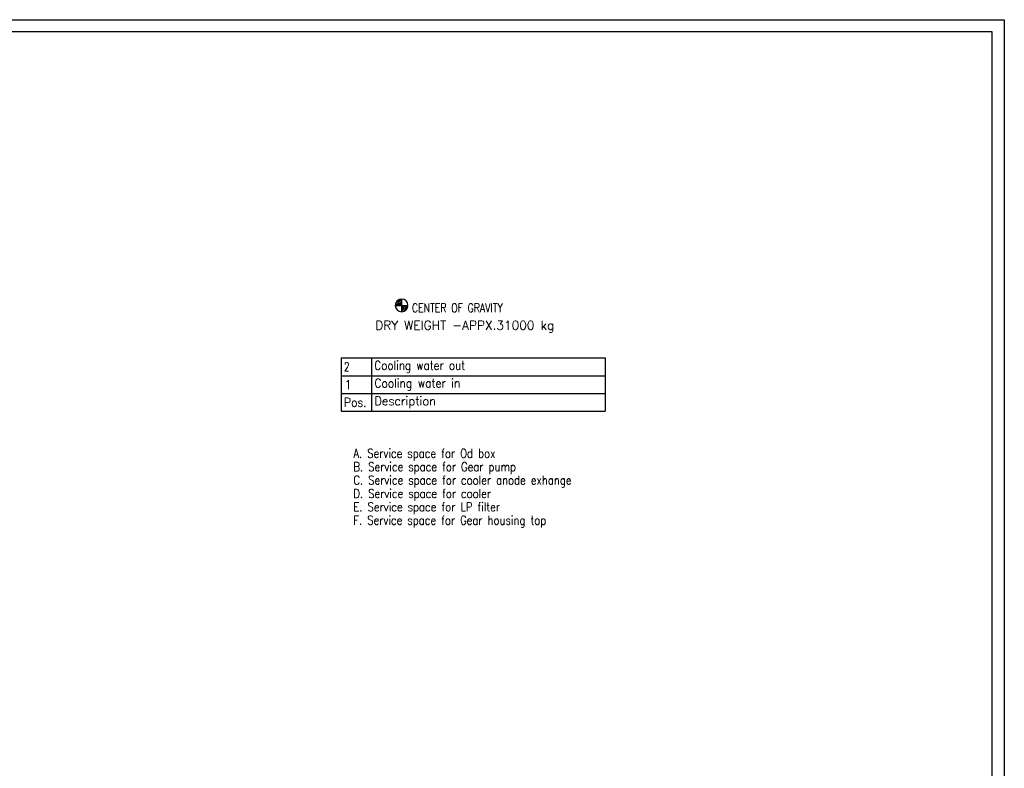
# Model space of a CAD drawing. Header units: inches. Extents: x 1 to 839, y 1 to 592.
# Tile 14 of 14: x 451 to 839, y 297 to 592. Entities that reach past the tile are written whole.
import ezdxf

# ---------------------------------------------------------------- set-up
doc = ezdxf.new("R2010")
doc.units = ezdxf.units.IN
doc.layers.add('4', color=7, linetype='Continuous')
doc.styles.add('blockfont', font='simplex.shx')

# ---------------------------------------------------------------- blocks, each defined once
blk = doc.blocks.new('HATCH15')
at = {"color": 9}
for p, q in [((598.884474, 479.694762), (600.729899, 481.538342)), ((599.004255, 479.10767), (601.314561, 481.415667)), ((599.711715, 479.10767), (601.314561, 480.708913)), ((600.419176, 479.10767), (601.314561, 480.00216)), ((601.126636, 479.10767), (601.314561, 479.295406))]:
    blk.add_line(p, q, dxfattribs=at)
blk = doc.blocks.new('HATCH17')
at = {"color": 9}
for p, q in [((601.314561, 476.796656), (603.627887, 479.10767)), ((601.314561, 477.50341), (602.920426, 479.10767)), ((601.314561, 478.210163), (602.212965, 479.10767)), ((601.314561, 478.916917), (601.505505, 479.10767)), ((601.903205, 476.677958), (603.743683, 478.516596))]:
    blk.add_line(p, q, dxfattribs=at)
blk = doc.blocks.new('TabularNote1')
at = {"layer": '4', "color": 7}
for p, q in [((577.528591, 458.39015), (589.528591, 458.39015)), ((577.528591, 458.39015), (577.528591, 451.39015)), ((589.528591, 458.39015), (589.528591, 451.39015)), ((589.528591, 458.39015), (681.528591, 458.39015)), ((681.528591, 458.39015), (681.528591, 451.39015)), ((577.528591, 451.39015), (589.528591, 451.39015)), ((577.528591, 451.39015), (577.528591, 444.39015)), ((589.528591, 451.39015), (681.528591, 451.39015)), ((589.528591, 451.39015), (589.528591, 444.39015)), ((681.528591, 451.39015), (681.528591, 444.39015)), ((577.528591, 444.39015), (589.528591, 444.39015)), ((577.528591, 444.39015), (577.528591, 437.39015)), ((589.528591, 444.39015), (681.528591, 444.39015)), ((589.528591, 444.39015), (589.528591, 437.39015)), ((681.528591, 444.39015), (681.528591, 437.39015)), ((577.528591, 437.39015), (589.528591, 437.39015)), ((589.528591, 437.39015), (681.528591, 437.39015))]:
    blk.add_line(p, q, dxfattribs=at)
at = {"layer": '4', "color": 3, "char_height": 3.5, "attachment_point": 4, "line_spacing_factor": 0.903614, "style": 'blockfont'}
for s, insert, width in [('\\W00.733;2', (578.603591, 454.89015), 12), ('\\W00.855;Cooling water out', (590.603591, 454.89015), 92), ('\\W00.882;Cooling water in', (590.603591, 447.89015), 92), ('\\W01.134;1', (578.603591, 447.89015), 12), ('\\W00.891;Pos.', (578.603591, 440.89015), 12), ('\\W00.941;Description', (590.603591, 440.89015), 92)]:
    blk.add_mtext(s, dxfattribs=dict(at, insert=insert, width=width))

msp = doc.modelspace()

# ---------------------------------------------------------------- linework, layer by layer
at = {"layer": '4', "color": 3}
for p, q in [((1.46, 591.75), (838.76, 591.75)), ((838.76, 591.75), (838.76, 1.5))]:
    msp.add_line(p, q, dxfattribs=at)
at = {"layer": '4', "color": 7}
for p, q in [((834.01, 587), (6.21, 587)), ((834.01, 6.25), (834.01, 587))]:
    msp.add_line(p, q, dxfattribs=at)
at = {"layer": '4', "color": 80}
for p, q in [((601.31, 481.61), (601.31, 476.61)), ((598.81, 479.11), (603.81, 479.11))]:
    msp.add_line(p, q, dxfattribs=at)
for start, end in [(90, 180), (0, 90), (180, 270), (270, 360)]:
    msp.add_arc((601.31, 479.11), 2.5, start, end, dxfattribs=at)

# ---------------------------------------------------------------- block references
msp.add_blockref('TabularNote1', (0, 0))
at = {"layer": '4', "color": 9}
for name in ['HATCH15', 'HATCH17']:
    msp.add_blockref(name, (0, 0), dxfattribs=at)

# ---------------------------------------------------------------- texts
at = {"layer": '4', "color": 3, "char_height": 3.5, "line_spacing_factor": 0.903614, "style": 'blockfont'}
for s, insert, attachment_point in [('\\W00.769;\\Fsimplex.shx;CENTER OF GRAVITY', (605.41, 476.39), 7), ('\\W01.000;\\Fsimplex.shx;\\PDRY WEIGHT -APPX.31000 kg', (626.21, 468.37), 8), ('\\W00.829;\\Fsimplex.shx;A. Service space for Od box\\PB. Service space for Gear pump\\PC. Service space for cooler anode exhange\\PD. Service space for cooler\\PE. Service space for LP filter\\PF. Service space for Gear housing top', (582.34, 391.5), 7)]:
    msp.add_mtext(s, dxfattribs=dict(at, insert=insert, attachment_point=attachment_point))

doc.saveas('drawing.dxf')
